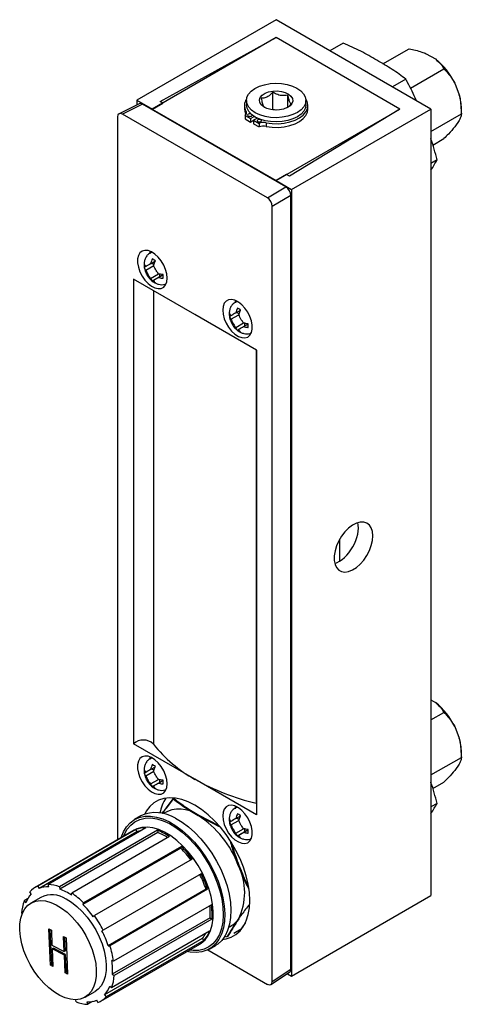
# Model space of a CAD drawing. Header units: millimetres. Extents: x 283 to 763, y 177 to 512.
# Tile 2 of 2: x 699 to 763, y 369 to 512. Entities that reach past the tile are written whole.
import ezdxf

# ---------------------------------------------------------------- set-up
doc = ezdxf.new("R2010")
doc.units = ezdxf.units.MM

msp = doc.modelspace()

# ---------------------------------------------------------------- linework, layer by layer
at = {"color": 7, "linetype": 'Continuous', "lineweight": 25}
for p, q in [((736.46, 512.09), (716.26, 500.43)), ((758.91, 499.13), (736.46, 512.09)), ((736.46, 509.5), (718.5, 499.13)), ((719.63, 500.25), (736.46, 509.5)), ((754.42, 499.13), (736.46, 509.5)), ((746.21, 508.7), (744.28, 507.58)), ((751.97, 505.68), (755.76, 507.87)), ((758.26, 507.15), (759.57, 506.4)), ((755.95, 502.15), (760.81, 504.95)), ((755.28, 503.46), (753.35, 502.35)), ((762.38, 502.9), (763.03, 501.22)), ((735.99, 499.08), (735.99, 501.57)), ((716.58, 499.91), (713.68, 498.46)), ((717.07, 499.85), (714.17, 498.4)), ((716.26, 500.43), (718.52, 499.13)), ((716.26, 500.43), (716.26, 499.74)), ((737.89, 487.83), (717.07, 499.85)), ((718.52, 499.13), (720.04, 500.01)), ((720.04, 500.01), (719.63, 500.25)), ((732.15, 500.38), (732.15, 499.76)), ((738.17, 499.44), (738.17, 501.16)), ((740.78, 499.76), (740.78, 500.38)), ((735.19, 486.27), (714.17, 498.4)), ((718.5, 499.13), (736.46, 488.76)), ((718.5, 499.13), (718.5, 499.02)), ((718.52, 499.13), (718.52, 499.01)), ((731.87, 499.65), (731.87, 499.13)), ((735.99, 499.08), (735.89, 499.02)), ((736.5, 498.98), (735.99, 499.08)), ((736.46, 488.76), (754.42, 499.13)), ((754.42, 499.13), (738.39, 489.41)), ((738.71, 487.47), (758.91, 499.13)), ((741.06, 499.13), (741.06, 499.65)), ((758.91, 499.13), (758.91, 385.06)), ((758.91, 495.89), (763.34, 498.44)), ((763.34, 498.44), (763.34, 499.17)), ((713.46, 497.98), (713.46, 393.15)), ((731.98, 498.22), (732.76, 497.77)), ((731.98, 498.22), (731.98, 497.7)), ((731.98, 497.7), (732.76, 497.25)), ((732.76, 497.77), (733.28, 498.07)), ((732.76, 497.77), (732.76, 497.25)), ((732.76, 497.25), (733.2, 497.51)), ((733.74, 497.82), (733.2, 497.51)), ((733.2, 497.51), (733.98, 497.06)), ((733.2, 497.51), (733.2, 496.99)), ((733.2, 496.99), (733.98, 496.55)), ((733.98, 497.06), (733.98, 496.55)), ((735.04, 497.13), (735.04, 496.61)), ((763.03, 497.47), (762.38, 496.55)), ((759.19, 493.91), (760.81, 494.85)), ((759.82, 491.77), (758.91, 491.25)), ((737.98, 489.65), (736.45, 488.77)), ((736.45, 488.77), (738.71, 487.47)), ((736.45, 488.77), (736.45, 488.66)), ((736.46, 488.76), (736.46, 488.65)), ((738.39, 489.41), (737.98, 489.65)), ((735.19, 486.27), (737.89, 487.83)), ((738.71, 487.47), (738.71, 373.4)), ((738.61, 486.58), (735.91, 485.02)), ((738.61, 374.4), (738.61, 486.58)), ((735.91, 372.61), (735.91, 485.02)), ((718.43, 478.39), (718.15, 478.23)), ((718.25, 476.7), (718.94, 477.1)), ((717.33, 476.18), (717.85, 476.47)), ((717.55, 475.78), (718.7, 476.44)), ((718.4, 476.79), (718.75, 476.58)), ((724.68, 469.33), (715.77, 474.48)), ((715.77, 474.48), (715.77, 407.07)), ((718.24, 474.58), (719.39, 475.24)), ((718.5, 474.18), (718.7, 474.3)), ((718.69, 474.32), (719.98, 475.07)), ((719.39, 474.72), (720.07, 475.11)), ((719.53, 475.21), (719.53, 474.81)), ((719.98, 475.07), (720.07, 475.12)), ((730.53, 471.38), (730.5, 471.01)), ((730.79, 471.26), (730.51, 471.1)), ((730.61, 469.57), (731.29, 469.96)), ((733.6, 464.18), (724.68, 469.33)), ((729.69, 469.04), (730.21, 469.34)), ((729.91, 468.65), (731.05, 469.31)), ((730.75, 469.65), (731.1, 469.45)), ((730.6, 467.45), (731.74, 468.11)), ((730.85, 467.04), (731.06, 467.16)), ((731.05, 467.19), (732.34, 467.93)), ((731.75, 467.59), (732.43, 467.98)), ((731.89, 468.08), (731.89, 467.67)), ((732.34, 467.93), (732.42, 467.98)), ((733.6, 464.18), (733.6, 396.78)), ((758.91, 413.44), (759.57, 413.07)), ((758.91, 410.53), (760.81, 411.62)), ((762.38, 409.57), (763.03, 407.89)), ((724.68, 401.93), (715.77, 407.07)), ((763.34, 405.11), (763.34, 405.84)), ((718.43, 405.06), (718.15, 404.89)), ((758.91, 402.56), (763.34, 405.11)), ((763.03, 404.14), (762.38, 403.22)), ((717.33, 402.84), (717.85, 403.14)), ((717.55, 402.44), (718.7, 403.1)), ((718.25, 403.36), (718.94, 403.76)), ((718.4, 403.45), (718.75, 403.25)), ((718.24, 401.25), (719.39, 401.91)), ((718.69, 400.99), (719.98, 401.73)), ((719.39, 401.39), (720.07, 401.78)), ((719.53, 401.87), (719.53, 401.47)), ((719.98, 401.73), (720.07, 401.78)), ((733.6, 396.78), (724.68, 401.93)), ((759.19, 400.58), (760.81, 401.52)), ((718.5, 400.84), (718.7, 400.96)), ((721.54, 399.08), (721.75, 399.21)), ((721.63, 399.14), (721.75, 399.21)), ((733.6, 398.44), (733.55, 398.45)), ((759.82, 398.44), (758.91, 397.92)), ((730.53, 398.04), (730.5, 397.67)), ((730.79, 397.92), (730.51, 397.76)), ((716.81, 396.61), (715.91, 396.09)), ((725.15, 396.68), (728.22, 395.09)), ((725.24, 396.73), (728.07, 395.27)), ((729.69, 395.71), (730.21, 396)), ((729.91, 395.31), (731.05, 395.97)), ((730.61, 396.23), (731.29, 396.63)), ((730.75, 396.32), (731.1, 396.11)), ((715.86, 394.53), (701.49, 386.24)), ((716.09, 394.63), (701.9, 386.44)), ((716.26, 394.29), (702.07, 386.1)), ((717.57, 394.87), (703.38, 386.68)), ((719.24, 394.53), (705.05, 386.34)), ((719.29, 394.19), (705.1, 386)), ((716.09, 394.63), (716.26, 394.29)), ((719.24, 394.53), (719.29, 394.19)), ((730.6, 394.11), (731.74, 394.77)), ((731.05, 393.85), (732.34, 394.6)), ((731.75, 394.25), (732.43, 394.64)), ((731.89, 394.74), (731.89, 394.34)), ((732.34, 394.6), (732.42, 394.65)), ((721, 393.61), (706.81, 385.42)), ((730.85, 393.71), (731.06, 393.82)), ((722.62, 391.95), (708.43, 383.76)), ((722.71, 392.19), (708.53, 384)), ((722.71, 392.19), (722.62, 391.95)), ((724.28, 390.36), (710.09, 382.16)), ((725.58, 388.24), (711.39, 380.05)), ((700.94, 385.31), (700.72, 385.62)), ((701.9, 386.44), (702.07, 386.1)), ((703.49, 386.34), (703.38, 386.68)), ((705.05, 386.34), (705.1, 386)), ((726.29, 385.99), (712.1, 377.8)), ((726.53, 385.98), (712.34, 377.79)), ((726.29, 385.99), (726.53, 385.98)), ((700.41, 384.57), (699.91, 384.28)), ((699.91, 384.28), (700.16, 384.03)), ((702.31, 384.81), (700.88, 383.98)), ((706.78, 385.12), (706.81, 385.42)), ((738.71, 373.4), (758.91, 385.06)), ((708.53, 384), (708.43, 383.76)), ((727.07, 383.74), (712.88, 375.55)), ((699.61, 382.46), (699.54, 382.51)), ((709.94, 382), (710.09, 382.16)), ((726.88, 381.84), (712.69, 373.65)), ((727.15, 381.66), (712.96, 373.47)), ((726.88, 381.84), (727.15, 381.66)), ((703.5, 380.25), (703.85, 380.07)), ((703.72, 374.95), (703.5, 380.25)), ((703.9, 375.05), (703.69, 380.15)), ((703.85, 380.07), (703.94, 377.89)), ((711.39, 380.05), (711.18, 379.97)), ((726.78, 379.89), (712.59, 371.7)), ((730.34, 379.63), (731.37, 380.23)), ((732.02, 381.15), (731.37, 380.23)), ((705.63, 379.14), (705.98, 378.96)), ((705.72, 376.96), (705.63, 379.14)), ((705.9, 377.07), (705.82, 379.04)), ((705.98, 378.96), (706.19, 373.66)), ((725.75, 378.86), (711.56, 370.67)), ((725.97, 378.55), (711.78, 370.36)), ((725.75, 378.86), (725.97, 378.55)), ((729.32, 379.04), (728.96, 379.2)), ((703.94, 377.89), (705.72, 376.96)), ((704.14, 377.45), (703.96, 377.35)), ((703.96, 377.35), (704.06, 374.77)), ((705.74, 376.42), (703.96, 377.35)), ((705.92, 376.52), (704.14, 377.45)), ((705.9, 377.07), (705.72, 376.96)), ((711.01, 369.74), (725.38, 378.04)), ((712.1, 377.8), (712.34, 377.79)), ((725.38, 378.04), (725.43, 378.06)), ((726.54, 377.19), (735.19, 372.19)), ((726.76, 377.31), (727.66, 377.83)), ((705.92, 376.52), (705.74, 376.42)), ((705.85, 373.84), (705.74, 376.42)), ((706.03, 373.94), (705.92, 376.52)), ((712.88, 375.55), (712.61, 375.65)), ((703.9, 375.05), (703.72, 374.95)), ((704.06, 374.77), (703.72, 374.95)), ((704.06, 374.97), (703.9, 375.05)), ((735.91, 372.61), (738.61, 374.4)), ((706.03, 373.94), (705.85, 373.84)), ((706.19, 373.66), (705.85, 373.84)), ((706.18, 373.86), (706.03, 373.94)), ((712.69, 373.65), (712.96, 373.47)), ((735.71, 372.16), (738.42, 373.94)), ((738.11, 373.74), (738.71, 373.4)), ((712.59, 371.7), (712.34, 371.95)), ((707.45, 369.64), (707.4, 369.97)), ((708.75, 370.34), (710.19, 371.17)), ((710.6, 369.54), (710.43, 369.88)), ((711.56, 370.67), (711.78, 370.36)), ((709.01, 369.64), (709.12, 369.3)), ((709.83, 369.71), (709.12, 369.3))]:
    msp.add_line(p, q, dxfattribs=at)
at = {"color": 8, "linetype": 'Continuous', "lineweight": 25}
for p, q in [((732.09, 498.83), (732.09, 498.36)), ((718.66, 472.81), (718.66, 407.04)), ((733.55, 464.21), (733.55, 398.45)), ((745.67, 436.7), (745.67, 433.55))]:
    msp.add_line(p, q, dxfattribs=at)
at = {"color": 7, "linetype": 'Continuous', "lineweight": 25, "flags": 128}
for points in [[(732.24, 499.87), (732.15, 500.35), (732.22, 500.84), (732.46, 501.31), (732.85, 501.74), (733.38, 502.12), (734.03, 502.44), (734.77, 502.67), (735.58, 502.82), (736.42, 502.87), (737.26, 502.83), (738.08, 502.69), (738.83, 502.46), (739.49, 502.16), (740.03, 501.78), (740.44, 501.36), (740.69, 500.89), (740.78, 500.4), (740.71, 499.92), (740.47, 499.45), (740.08, 499.01), (739.55, 498.63), (738.9, 498.32), (738.16, 498.08), (737.35, 497.94), (736.51, 497.88), (735.67, 497.93), (734.85, 498.06), (734.1, 498.29), (733.44, 498.6), (732.9, 498.97), (732.49, 499.4), (732.24, 499.87)], [(734.1, 500.09), (734.05, 500.45), (734.17, 500.81), (734.44, 501.14), (734.85, 501.42), (735.37, 501.62), (735.97, 501.74), (736.6, 501.77), (737.22, 501.7), (737.78, 501.54), (738.26, 501.31), (738.62, 501.01), (738.83, 500.66), (738.87, 500.3), (738.76, 499.94), (738.48, 499.62), (738.07, 499.34), (737.55, 499.13), (736.96, 499.01), (736.33, 498.99), (735.71, 499.05), (735.14, 499.21), (734.67, 499.45), (734.31, 499.75), (734.1, 500.09)], [(735.04, 497.13), (735.9, 497.02), (736.77, 497), (737.64, 497.09), (738.46, 497.26), (739.21, 497.52), (739.86, 497.86), (740.38, 498.26), (740.77, 498.72), (741, 499.21), (741.06, 499.71), (740.96, 500.21), (740.77, 500.59)], [(731.87, 499.13), (731.9, 498.81), (732.09, 498.31)], [(732.24, 499.24), (732.15, 499.73), (732.15, 499.76)], [(740.78, 499.76), (740.71, 499.29), (740.47, 498.83), (740.08, 498.39), (739.55, 498.01), (738.9, 497.7), (738.16, 497.46), (737.35, 497.32), (736.51, 497.26), (735.67, 497.31), (734.85, 497.44), (734.1, 497.67), (733.44, 497.97), (732.9, 498.35), (732.49, 498.78), (732.24, 499.24)], [(732.86, 498.38), (732.77, 498.42), (732.65, 498.43), (732.53, 498.42), (732.42, 498.38), (732.35, 498.32), (732.33, 498.25), (732.35, 498.18), (732.42, 498.12)], [(735.04, 496.61), (735.9, 496.5), (736.77, 496.48), (737.64, 496.57), (738.46, 496.74), (739.21, 497), (739.86, 497.34), (740.38, 497.75), (740.77, 498.2), (741, 498.69), (741.06, 499.13)], [(732.42, 498.12), (732.53, 498.08), (732.65, 498.06), (732.77, 498.08), (732.87, 498.12), (732.94, 498.18), (732.97, 498.25), (732.95, 498.31)], [(734.25, 497.58), (734.15, 497.62), (734.03, 497.63), (733.91, 497.62), (733.81, 497.58), (733.74, 497.52), (733.71, 497.45), (733.74, 497.38), (733.81, 497.32), (733.91, 497.28), (734.03, 497.27), (734.15, 497.28), (734.25, 497.32), (734.32, 497.38), (734.35, 497.45), (734.32, 497.52), (734.25, 497.58)], [(720.66, 474.62), (720.6, 475.23), (720.43, 475.87), (720.15, 476.51), (719.79, 477.12), (719.36, 477.66), (718.88, 478.1), (718.38, 478.42), (717.89, 478.6), (717.43, 478.64), (717.02, 478.53), (716.7, 478.27), (716.48, 477.88), (716.36, 477.39), (716.36, 476.81), (716.48, 476.18), (716.7, 475.54), (717.02, 474.91), (717.43, 474.33), (717.89, 473.84), (718.38, 473.45), (718.88, 473.2), (719.36, 473.09), (719.79, 473.12), (720.15, 473.31), (720.43, 473.63), (720.6, 474.08), (720.66, 474.62)], [(718.17, 478.51), (718.16, 478.42), (718.14, 478.15)], [(728.71, 469.97), (728.76, 469.37), (728.93, 468.72), (729.21, 468.08), (729.57, 467.48), (730.01, 466.94), (730.49, 466.49), (730.99, 466.17), (731.48, 465.99), (731.94, 465.95), (732.34, 466.07), (732.66, 466.32), (732.89, 466.71), (733, 467.21), (733, 467.78), (732.89, 468.41), (732.66, 469.06), (732.34, 469.69), (731.94, 470.26), (731.48, 470.76), (730.99, 471.14), (730.49, 471.4), (730.01, 471.51), (729.57, 471.47), (729.21, 471.28), (728.93, 470.96), (728.76, 470.51), (728.71, 469.97)], [(750.5, 437.24), (750.44, 437.86), (750.27, 438.38), (749.99, 438.8), (749.62, 439.08), (749.17, 439.22), (748.66, 439.22), (748.11, 439.07), (747.55, 438.77), (746.99, 438.35), (746.45, 437.81), (745.97, 437.19), (745.56, 436.5), (745.24, 435.77), (745.01, 435.04), (744.9, 434.33), (744.9, 433.68), (745.01, 433.1), (745.24, 432.63), (745.56, 432.28), (745.97, 432.06), (746.45, 431.99), (746.99, 432.07), (747.55, 432.3), (748.11, 432.66), (748.66, 433.14), (749.17, 433.72), (749.62, 434.38), (749.99, 435.1), (750.27, 435.83), (750.44, 436.55), (750.5, 437.24)], [(720.66, 401.28), (720.6, 401.89), (720.43, 402.53), (720.15, 403.17), (719.79, 403.78), (719.36, 404.32), (718.88, 404.76), (718.38, 405.08), (717.89, 405.27), (717.43, 405.3), (717.02, 405.19), (716.7, 404.93), (716.48, 404.55), (716.36, 404.05), (716.36, 403.47), (716.48, 402.84), (716.7, 402.2), (717.02, 401.57), (717.43, 400.99), (717.89, 400.5), (718.38, 400.11), (718.88, 399.86), (719.36, 399.75), (719.79, 399.79), (720.15, 399.97), (720.43, 400.3), (720.6, 400.74), (720.66, 401.28)], [(718.17, 405.18), (718.16, 405.09), (718.14, 404.82)], [(732.65, 384.36), (732.59, 385.51), (732.42, 386.7), (732.13, 387.92), (731.73, 389.17), (731.24, 390.4), (730.64, 391.62), (729.96, 392.8), (729.21, 393.92), (728.38, 394.97), (727.51, 395.93), (726.59, 396.79), (725.64, 397.54), (724.68, 398.16), (723.72, 398.65), (722.78, 398.99), (721.86, 399.19), (720.98, 399.24), (720.16, 399.14), (719.4, 398.9), (718.72, 398.5), (718.13, 397.97), (717.63, 397.31), (717.39, 396.88)], [(728.71, 396.64), (728.76, 396.03), (728.93, 395.39), (729.21, 394.75), (729.57, 394.14), (730.01, 393.6), (730.49, 393.16), (730.99, 392.84), (731.48, 392.65), (731.94, 392.62), (732.34, 392.73), (732.66, 392.99), (732.89, 393.37), (733, 393.87), (733, 394.45), (732.89, 395.07), (732.66, 395.72), (732.34, 396.35), (731.94, 396.93), (731.48, 397.42), (730.99, 397.8), (730.49, 398.06), (730.01, 398.17), (729.57, 398.13), (729.21, 397.95), (728.93, 397.62), (728.76, 397.18), (728.71, 396.64)], [(713.98, 393.45), (713.99, 393.48), (714.32, 394.32), (714.75, 395.03), (715.28, 395.63), (715.9, 396.09), (716.61, 396.4), (717.39, 396.57), (718.23, 396.59), (719.11, 396.46), (720.03, 396.18), (720.97, 395.76)], [(720.97, 395.76), (721.91, 395.2), (722.85, 394.51), (723.76, 393.7), (724.64, 392.79), (725.46, 391.78), (726.23, 390.7), (726.91, 389.56), (727.52, 388.37), (728.03, 387.16), (728.44, 385.94), (728.74, 384.73), (728.93, 383.56), (729, 382.43), (728.96, 381.36), (728.81, 380.38), (728.53, 379.49), (728.16, 378.71), (727.67, 378.05), (727.09, 377.52), (726.43, 377.14), (725.68, 376.89), (724.87, 376.8), (724.01, 376.86), (723.51, 376.95)], [(721.87, 396.28), (722.81, 395.72), (723.75, 395.03), (724.66, 394.22), (725.53, 393.31), (726.36, 392.3), (727.12, 391.22), (727.81, 390.08), (728.42, 388.89), (728.93, 387.68), (729.34, 386.46), (729.64, 385.25), (729.83, 384.07), (729.9, 382.94), (729.86, 381.88), (729.7, 380.9), (729.43, 380.01), (729.05, 379.23), (728.57, 378.57), (727.99, 378.04), (727.66, 377.83)], [(704.55, 383.74), (705.34, 383.26), (706.12, 382.65), (706.88, 381.94), (707.59, 381.12), (708.25, 380.23), (708.84, 379.27), (709.35, 378.28), (709.76, 377.25), (710.07, 376.23), (710.28, 375.22), (710.37, 374.26), (710.36, 373.35), (710.22, 372.52), (709.98, 371.79), (709.64, 371.16), (709.19, 370.66), (708.66, 370.29), (708.04, 370.06), (707.37, 369.97), (706.64, 370.03), (705.87, 370.24), (705.08, 370.58), (704.29, 371.06), (703.5, 371.67), (702.75, 372.38), (702.03, 373.2), (701.37, 374.09), (700.79, 375.05), (700.28, 376.05), (699.87, 377.07), (699.55, 378.09), (699.35, 379.1), (699.25, 380.06), (699.27, 380.97), (699.4, 381.8), (699.64, 382.53), (699.99, 383.16), (700.44, 383.66), (700.97, 384.03), (701.58, 384.26), (702.26, 384.35), (702.99, 384.29), (703.76, 384.08), (704.55, 383.74)], [(705.98, 384.57), (706.78, 384.09), (707.56, 383.48), (708.32, 382.77), (709.03, 381.95), (709.69, 381.06), (710.28, 380.1), (710.78, 379.1), (711.2, 378.08), (711.51, 377.06), (711.72, 376.05), (711.81, 375.09), (711.79, 374.18), (711.66, 373.35), (711.42, 372.62), (711.07, 371.99), (710.63, 371.49), (710.19, 371.17)], [(728.68, 378.7), (729.21, 378.78), (729.96, 379.03), (730.64, 379.42), (731.24, 379.95), (731.73, 380.62), (732.13, 381.4), (732.42, 382.3), (732.59, 383.29), (732.65, 384.36)], [(731.28, 380.17), (731.38, 380.18), (731.43, 380.18)]]:
    msp.add_lwpolyline(points, dxfattribs=at)
at = {"color": 8, "linetype": 'Continuous', "lineweight": 25, "flags": 128}
for points in [[(718.52, 478.34), (718.15, 478.23), (718.15, 478.23)], [(730.87, 471.21), (730.51, 471.1), (730.5, 471.1)], [(718.52, 405.01), (718.15, 404.9), (718.15, 404.89)], [(730.87, 397.87), (730.51, 397.76), (730.5, 397.76)], [(714.32, 393.65), (714.45, 393.96), (714.86, 394.7), (715.37, 395.3), (715.98, 395.78), (716.67, 396.11), (717.44, 396.29), (718.26, 396.32), (719.14, 396.19), (720.05, 395.92), (720.98, 395.5), (721.91, 394.95), (722.84, 394.26), (723.74, 393.46), (724.61, 392.54), (725.42, 391.54), (726.17, 390.46), (726.85, 389.32), (727.43, 388.14), (727.92, 386.93), (728.31, 385.73), (728.58, 384.53), (728.74, 383.38), (728.79, 382.27), (728.72, 381.23), (728.53, 380.28), (728.23, 379.44), (727.81, 378.7), (727.3, 378.09), (726.69, 377.62), (726, 377.29), (725.24, 377.11), (724.41, 377.08), (723.84, 377.15)], [(725.43, 378.06), (725.6, 378.18), (726.15, 378.66), (726.61, 379.27), (726.96, 380), (727.2, 380.84), (727.33, 381.77), (727.35, 382.78), (727.25, 383.84), (727.03, 384.95), (726.71, 386.09), (726.28, 387.22), (725.76, 388.34), (725.15, 389.43), (724.46, 390.46), (723.7, 391.42), (722.89, 392.29), (722.05, 393.06), (721.18, 393.71), (720.29, 394.24), (719.42, 394.63), (718.56, 394.88), (717.74, 394.98), (716.97, 394.93), (716.27, 394.73), (715.86, 394.53)]]:
    msp.add_lwpolyline(points, dxfattribs=at)
at = {"color": 7, "linetype": 'Continuous', "lineweight": 25}
for centre, radius, start, end in [((753.5, 498.64), 9.85, 25.6174, 51.9718), ((755.79, 499.08), 7.55, 0.6488, 16.4588), ((733.51, 499.65), 1.64, 145.3559, 210.1551), ((731.66, 498.59), 0.495, 310.8113, 29.0031), ((734.63, 494.98), 2.19, 79.2973, 107.4923), ((734.63, 494.46), 2.19, 79.2973, 107.4923), ((753.5, 405.31), 9.85, 25.6174, 51.9718), ((717.2, 405.48), 2.14, 46.8785, 131.9707), ((734.25, 419.29), 19.83, 218.1491, 241.1394), ((755.79, 405.75), 7.55, 0.6488, 16.4588), ((741.6, 432.01), 34.51, 240.6557, 256.5147), ((725.43, 395.96), 5.93, 146.9163, 169.3462), ((719.03, 391.83), 5.27, 57.5065, 114.9212), ((722.42, 393.17), 4.44, 52.089, 121.5662), ((717.26, 384.37), 14.62, 20.2271, 57.362), ((717.41, 391.24), 3.64, 87.517, 111.2884), ((717.46, 391.28), 3.24, 100.7502, 111.7325), ((716.29, 386.74), 8.33, 55.6147, 69.2798), ((716.52, 386.85), 7.85, 57.4393, 69.3408), ((712.5, 381.79), 14.34, 35.8505, 45.0975), ((712.17, 381.61), 14.94, 35.8505, 45.0975), ((723.2, 385.53), 8.7, 333.4364, 26.5636), ((711.98, 381.23), 15.08, 18.3864, 27.3277), ((711.62, 381.03), 15.71, 18.3864, 27.3277), ((703.1, 383.44), 3.23, 111.8918, 137.6441), ((703.34, 382.85), 3.49, 87.517, 111.2884), ((703.14, 381.31), 5.37, 69.1192, 87.4298), ((702.27, 378.53), 7.99, 55.6147, 69.2798), ((705.86, 382.1), 6.34, 159.8954, 176.2935), ((703.88, 382.67), 3.96, 138.0791, 159.9493), ((703.93, 381.43), 3.75, 56.8125, 115.6153), ((700.13, 375.6), 11.88, 44.9889, 55.7667), ((698.31, 373.6), 14.34, 35.8505, 45.0975), ((717.8, 382.47), 9.1, 356.0822, 7.1848), ((717.56, 382.31), 9.61, 356.1228, 8.5361), ((696.81, 372.54), 16.4, 27.2477, 35.9342), ((728.26, 383.51), 3.3, 293.9359, 325.6092), ((697.79, 373.04), 15.08, 18.3864, 27.3277), ((722.91, 381.31), 4.12, 318.0791, 339.9493), ((723.04, 381.34), 3.68, 317.6342, 331.9303), ((699.89, 373.63), 13.12, 8.4011, 18.4833), ((703.49, 374.28), 9.23, 356.1228, 8.5361), ((706.64, 373.88), 6.34, 339.8954, 356.2935), ((708.62, 373.31), 3.96, 318.0791, 339.9493), ((709.16, 373.13), 3.49, 267.517, 291.2884), ((709.4, 372.54), 3.23, 291.8918, 317.6441), ((709.36, 374.67), 5.37, 249.1192, 267.4298)]:
    msp.add_arc(centre, radius, start, end, dxfattribs=at)
for centre, major_axis, ratio, start_param, end_param in [((717.08, 499.01), (-0.509, 0.881), 0.576679, 5.498477, 6.248318), ((714.18, 497.57), (-0.509, 0.881), 0.576679, 5.498477, 7.068056), ((737.89, 487), (-0.508, 0.88), 0.578085, 3.927681, 5.49726), ((735.19, 485.44), (-0.508, 0.88), 0.578085, 3.927681, 5.49726), ((745.67, 436.79), (1.91, 3.48), 0.563018, 3.659983, 5.716499), ((737.89, 374.81), (-0.509, 0.881), 0.576679, 3.17646, 3.926463), ((735.19, 373.03), (-0.509, 0.881), 0.576679, 2.356885, 3.926463)]:
    msp.add_ellipse(centre, major_axis=major_axis, ratio=ratio, start_param=start_param, end_param=end_param, dxfattribs=at)
for points, knots in [([(755.28, 503.46), (754.64, 503.95), (753.35, 504.92), (751.06, 506.22), (748.79, 507.55), (747.07, 508.32), (746.21, 508.7)], [0, 0, 0, 0, 0.246774, 0.494186, 0.74743, 1, 1, 1, 1]), ([(755.76, 507.87), (756.39, 507.74), (757.27, 507.55), (758.04, 507.24), (758.26, 507.15)], [0, 0, 0, 0, 0.71332, 1, 1, 1, 1]), ([(759.57, 506.4), (759.88, 506.11), (760.39, 505.66), (760.7, 505.15), (760.81, 504.95)], [0, 0, 0, 0, 0.624141, 1, 1, 1, 1]), ([(760.81, 504.95), (760.89, 504.88), (761.21, 504.55), (761.78, 503.9), (762.18, 503.24), (762.38, 502.9)], [0, 0, 0, 0, 0.124832, 0.558274, 1, 1, 1, 1]), ([(756.79, 500.36), (756.78, 500.38), (756.42, 501.28), (755.92, 502.33), (755.37, 503.3), (755.28, 503.46)], [0, 0, 0, 0, 0.0180013, 0.8363079, 1, 1, 1, 1]), ([(735.99, 501.57), (735.75, 501.34), (735.33, 500.93), (734.72, 500.7), (734.42, 500.69), (734.29, 500.69)], [0, 0, 0, 0, 0.439122, 0.751371, 1, 1, 1, 1]), ([(738.17, 501.16), (737.86, 501.11), (737.33, 501.02), (736.55, 501.25), (736.16, 501.47), (735.99, 501.57)], [0, 0, 0, 0, 0.439122, 0.751371, 1, 1, 1, 1]), ([(763.03, 501.22), (763.09, 500.97), (763.29, 500.06), (763.32, 499.12), (763.34, 498.44)], [0, 0, 0, 0, 0.284563, 1, 1, 1, 1]), ([(734.29, 500.69), (734.31, 500.56), (734.39, 500.21), (734.54, 499.71), (734.67, 499.47), (734.74, 499.41), (734.76, 499.4)], [0, 0, 0, 0, 0.185175, 0.520975, 0.873896, 1, 1, 1, 1]), ([(738.09, 499.38), (738.14, 499.41), (738.33, 499.53), (738.51, 499.72), (738.64, 499.87)], [0, 0, 0, 0, 0.244855, 1, 1, 1, 1]), ([(738.64, 499.87), (738.62, 499.88), (738.55, 499.94), (738.42, 500.18), (738.28, 500.68), (738.2, 501.03), (738.17, 501.16)], [0, 0, 0, 0, 0.126104, 0.479025, 0.814825, 1, 1, 1, 1]), ([(763.34, 498.44), (763.32, 498.25), (763.29, 497.98), (763.09, 497.59), (763.03, 497.47)], [0, 0, 0, 0, 0.71332, 1, 1, 1, 1]), ([(762.38, 496.55), (762.09, 496.21), (761.62, 495.66), (761.03, 495.07), (760.81, 494.85)], [0, 0, 0, 0, 0.624141, 1, 1, 1, 1]), ([(759.82, 491.77), (759.55, 492.8), (759.29, 493.84), (758.92, 494.84), (758.91, 494.85)], [0, 0, 0, 0, 0.98542, 1, 1, 1, 1]), ([(758.91, 490.28), (758.92, 490.28), (759.29, 490.82), (759.55, 491.3), (759.82, 491.77)], [0, 0, 0, 0, 0.005951, 1, 1, 1, 1]), ([(718.15, 478.23), (718.05, 478.16), (717.81, 478), (717.54, 477.63), (717.35, 477.17), (717.28, 476.68), (717.31, 476.35), (717.33, 476.19)], [0, 0, 0, 0, 0.16043, 0.379763, 0.588465, 0.803942, 1, 1, 1, 1]), ([(718.51, 477.41), (718.46, 477.3), (718.35, 477.06), (718.28, 476.83), (718.25, 476.7)], [0, 0, 0, 0, 0.461322, 1, 1, 1, 1]), ([(718.96, 477.14), (718.87, 477.19), (718.7, 477.27), (718.57, 477.36), (718.51, 477.41)], [0, 0, 0, 0, 0.561903, 1, 1, 1, 1]), ([(718.7, 476.44), (718.75, 476.62), (718.82, 476.85), (718.93, 477.09), (718.96, 477.14)], [0, 0, 0, 0, 0.744644, 1, 1, 1, 1]), ([(717.33, 476.69), (717.33, 476.59), (717.31, 476.41), (717.33, 476.24), (717.33, 476.18)], [0, 0, 0, 0, 0.585411, 1, 1, 1, 1]), ([(717.55, 476.3), (717.47, 476.41), (717.38, 476.53), (717.34, 476.67), (717.33, 476.69)], [0, 0, 0, 0, 0.814414, 1, 1, 1, 1]), ([(717.33, 476.19), (717.33, 476.18), (717.34, 476.06), (717.41, 475.8), (717.53, 475.44), (717.66, 475.2), (717.72, 475.08)], [0, 0, 0, 0, 0.020392, 0.321689, 0.661341, 1, 1, 1, 1]), ([(717.33, 476.18), (717.36, 476.11), (717.4, 475.97), (717.5, 475.84), (717.55, 475.78)], [0, 0, 0, 0, 0.5159075, 1, 1, 1, 1]), ([(718.25, 476.7), (718.13, 476.64), (717.85, 476.48), (717.66, 476.37), (717.55, 476.3)], [0, 0, 0, 0, 0.410049, 1, 1, 1, 1]), ([(717.55, 475.78), (717.63, 475.6), (717.81, 475.18), (718.08, 474.8), (718.24, 474.58)], [0, 0, 0, 0, 0.416458, 1, 1, 1, 1]), ([(719.38, 475.24), (719.27, 475.4), (718.99, 475.77), (718.81, 476.19), (718.7, 476.44)], [0, 0, 0, 0, 0.417976, 1, 1, 1, 1]), ([(717.72, 475.08), (717.84, 474.9), (718, 474.65), (718.28, 474.35), (718.44, 474.23), (718.52, 474.16)], [0, 0, 0, 0, 0.517986, 0.734367, 1, 1, 1, 1]), ([(718.24, 474.58), (718.29, 474.47), (718.36, 474.31), (718.47, 474.2), (718.5, 474.18)], [0, 0, 0, 0, 0.744644, 1, 1, 1, 1]), ([(718.5, 474.18), (718.57, 474.12), (718.71, 474.03), (718.87, 473.95), (718.95, 473.92)], [0, 0, 0, 0, 0.561903, 1, 1, 1, 1]), ([(718.52, 474.16), (718.55, 474.14), (718.69, 474.02), (718.99, 473.86), (719.42, 473.7), (719.87, 473.65), (720.23, 473.68), (720.41, 473.77), (720.46, 473.79)], [0, 0, 0, 0, 0.05122, 0.258847, 0.477502, 0.699875, 0.924091, 1, 1, 1, 1]), ([(718.69, 474.32), (718.77, 474.37), (718.95, 474.47), (719.23, 474.63), (719.39, 474.72)], [0, 0, 0, 0, 0.4100491, 1, 1, 1, 1]), ([(718.95, 473.92), (718.9, 473.97), (718.79, 474.08), (718.73, 474.24), (718.69, 474.32)], [0, 0, 0, 0, 0.461322, 1, 1, 1, 1]), ([(720.07, 475.12), (719.95, 475.13), (719.71, 475.16), (719.49, 475.22), (719.38, 475.24)], [0, 0, 0, 0, 0.514119, 1, 1, 1, 1]), ([(719.39, 474.72), (719.57, 474.68), (719.79, 474.62), (720.02, 474.6), (720.07, 474.6)], [0, 0, 0, 0, 0.8144141, 1, 1, 1, 1]), ([(720.07, 474.6), (720.06, 474.69), (720.05, 474.86), (720.06, 475.04), (720.07, 475.12)], [0, 0, 0, 0, 0.585411, 1, 1, 1, 1]), ([(730.51, 471.1), (730.41, 471.03), (730.17, 470.87), (729.89, 470.5), (729.71, 470.04), (729.64, 469.55), (729.67, 469.21), (729.69, 469.06)], [0, 0, 0, 0, 0.16043, 0.379763, 0.588465, 0.803942, 1, 1, 1, 1]), ([(730.86, 470.27), (730.82, 470.16), (730.71, 469.93), (730.64, 469.69), (730.61, 469.57)], [0, 0, 0, 0, 0.461322, 1, 1, 1, 1]), ([(731.31, 470.01), (731.22, 470.06), (731.06, 470.13), (730.92, 470.23), (730.86, 470.27)], [0, 0, 0, 0, 0.561903, 1, 1, 1, 1]), ([(731.05, 469.31), (731.11, 469.48), (731.17, 469.72), (731.29, 469.95), (731.31, 470.01)], [0, 0, 0, 0, 0.744644, 1, 1, 1, 1]), ([(729.69, 469.56), (729.68, 469.45), (729.67, 469.27), (729.68, 469.11), (729.69, 469.04)], [0, 0, 0, 0, 0.585411, 1, 1, 1, 1]), ([(729.9, 469.17), (729.83, 469.27), (729.74, 469.4), (729.7, 469.53), (729.69, 469.56)], [0, 0, 0, 0, 0.814414, 1, 1, 1, 1]), ([(729.69, 469.06), (729.69, 469.05), (729.69, 468.92), (729.77, 468.67), (729.89, 468.3), (730.01, 468.06), (730.08, 467.95)], [0, 0, 0, 0, 0.020392, 0.321689, 0.661341, 1, 1, 1, 1]), ([(729.69, 469.04), (729.71, 468.97), (729.76, 468.84), (729.86, 468.71), (729.91, 468.65)], [0, 0, 0, 0, 0.515907, 1, 1, 1, 1]), ([(730.61, 469.57), (730.49, 469.5), (730.21, 469.34), (730.02, 469.23), (729.9, 469.17)], [0, 0, 0, 0, 0.410049, 1, 1, 1, 1]), ([(729.91, 468.65), (729.99, 468.47), (730.17, 468.05), (730.44, 467.67), (730.6, 467.45)], [0, 0, 0, 0, 0.416458, 1, 1, 1, 1]), ([(731.74, 468.11), (731.62, 468.27), (731.35, 468.64), (731.16, 469.06), (731.05, 469.31)], [0, 0, 0, 0, 0.417976, 1, 1, 1, 1]), ([(730.08, 467.95), (730.19, 467.77), (730.36, 467.51), (730.64, 467.22), (730.79, 467.1), (730.88, 467.03)], [0, 0, 0, 0, 0.517986, 0.734367, 1, 1, 1, 1]), ([(730.6, 467.45), (730.65, 467.33), (730.72, 467.18), (730.83, 467.07), (730.85, 467.04)], [0, 0, 0, 0, 0.744644, 1, 1, 1, 1]), ([(730.85, 467.04), (730.93, 466.99), (731.07, 466.89), (731.23, 466.82), (731.3, 466.78)], [0, 0, 0, 0, 0.561903, 1, 1, 1, 1]), ([(730.88, 467.03), (730.91, 467.01), (731.05, 466.89), (731.35, 466.72), (731.77, 466.57), (732.23, 466.52), (732.6, 466.55), (732.79, 466.64), (732.85, 466.67)], [0, 0, 0, 0, 0.050276, 0.254074, 0.468697, 0.686969, 0.907051, 1, 1, 1, 1]), ([(731.05, 467.19), (731.12, 467.23), (731.31, 467.34), (731.59, 467.5), (731.75, 467.59)], [0, 0, 0, 0, 0.410049, 1, 1, 1, 1]), ([(731.3, 466.78), (731.25, 466.83), (731.15, 466.94), (731.08, 467.1), (731.05, 467.19)], [0, 0, 0, 0, 0.461322, 1, 1, 1, 1]), ([(732.43, 467.98), (732.3, 468), (732.07, 468.02), (731.85, 468.08), (731.74, 468.11)], [0, 0, 0, 0, 0.514119, 1, 1, 1, 1]), ([(731.75, 467.59), (731.93, 467.54), (732.15, 467.49), (732.38, 467.47), (732.42, 467.46)], [0, 0, 0, 0, 0.814414, 1, 1, 1, 1]), ([(732.42, 467.46), (732.42, 467.56), (732.4, 467.73), (732.42, 467.91), (732.43, 467.98)], [0, 0, 0, 0, 0.585411, 1, 1, 1, 1]), ([(759.57, 413.07), (759.88, 412.78), (760.39, 412.33), (760.7, 411.82), (760.81, 411.62)], [0, 0, 0, 0, 0.624141, 1, 1, 1, 1]), ([(760.81, 411.62), (760.89, 411.55), (761.21, 411.22), (761.78, 410.57), (762.18, 409.91), (762.38, 409.57)], [0, 0, 0, 0, 0.1248318, 0.5582737, 1, 1, 1, 1]), ([(763.03, 407.89), (763.09, 407.63), (763.29, 406.73), (763.32, 405.79), (763.34, 405.11)], [0, 0, 0, 0, 0.284563, 1, 1, 1, 1]), ([(718.15, 404.89), (718.05, 404.83), (717.81, 404.66), (717.54, 404.3), (717.35, 403.83), (717.28, 403.34), (717.31, 403.01), (717.33, 402.85)], [0, 0, 0, 0, 0.16043, 0.379763, 0.588465, 0.803942, 1, 1, 1, 1]), ([(763.34, 405.11), (763.32, 404.92), (763.29, 404.65), (763.09, 404.26), (763.03, 404.14)], [0, 0, 0, 0, 0.71332, 1, 1, 1, 1]), ([(717.33, 403.36), (717.33, 403.25), (717.31, 403.07), (717.33, 402.91), (717.33, 402.84)], [0, 0, 0, 0, 0.585411, 1, 1, 1, 1]), ([(717.55, 402.97), (717.47, 403.07), (717.38, 403.2), (717.34, 403.33), (717.33, 403.36)], [0, 0, 0, 0, 0.814414, 1, 1, 1, 1]), ([(717.33, 402.85), (717.33, 402.84), (717.34, 402.72), (717.41, 402.47), (717.53, 402.1), (717.66, 401.86), (717.72, 401.74)], [0, 0, 0, 0, 0.0203921, 0.3216887, 0.6613413, 1, 1, 1, 1]), ([(717.33, 402.84), (717.36, 402.77), (717.4, 402.63), (717.5, 402.5), (717.55, 402.44)], [0, 0, 0, 0, 0.515907, 1, 1, 1, 1]), ([(718.25, 403.36), (718.13, 403.3), (717.85, 403.14), (717.66, 403.03), (717.55, 402.97)], [0, 0, 0, 0, 0.410049, 1, 1, 1, 1]), ([(718.51, 404.07), (718.46, 403.96), (718.35, 403.73), (718.28, 403.49), (718.25, 403.36)], [0, 0, 0, 0, 0.461322, 1, 1, 1, 1]), ([(718.96, 403.81), (718.87, 403.85), (718.7, 403.93), (718.57, 404.03), (718.51, 404.07)], [0, 0, 0, 0, 0.561903, 1, 1, 1, 1]), ([(718.7, 403.1), (718.75, 403.28), (718.82, 403.52), (718.93, 403.75), (718.96, 403.81)], [0, 0, 0, 0, 0.744644, 1, 1, 1, 1]), ([(719.38, 401.91), (719.27, 402.06), (718.99, 402.43), (718.81, 402.86), (718.7, 403.1)], [0, 0, 0, 0, 0.417976, 1, 1, 1, 1]), ([(762.38, 403.22), (762.09, 402.88), (761.62, 402.33), (761.03, 401.74), (760.81, 401.52)], [0, 0, 0, 0, 0.624141, 1, 1, 1, 1]), ([(717.55, 402.44), (717.63, 402.27), (717.81, 401.84), (718.08, 401.47), (718.24, 401.25)], [0, 0, 0, 0, 0.416458, 1, 1, 1, 1]), ([(717.72, 401.74), (717.84, 401.56), (718, 401.31), (718.28, 401.01), (718.44, 400.89), (718.52, 400.83)], [0, 0, 0, 0, 0.517986, 0.734367, 1, 1, 1, 1]), ([(718.69, 400.99), (718.77, 401.03), (718.95, 401.13), (719.23, 401.29), (719.39, 401.39)], [0, 0, 0, 0, 0.410049, 1, 1, 1, 1]), ([(720.07, 401.78), (719.95, 401.79), (719.71, 401.82), (719.49, 401.88), (719.38, 401.91)], [0, 0, 0, 0, 0.514119, 1, 1, 1, 1]), ([(719.39, 401.39), (719.57, 401.34), (719.79, 401.29), (720.02, 401.26), (720.07, 401.26)], [0, 0, 0, 0, 0.814414, 1, 1, 1, 1]), ([(720.07, 401.26), (720.06, 401.36), (720.05, 401.52), (720.06, 401.7), (720.07, 401.78)], [0, 0, 0, 0, 0.585411, 1, 1, 1, 1]), ([(759.82, 398.44), (759.55, 399.47), (759.29, 400.51), (758.92, 401.5), (758.91, 401.52)], [0, 0, 0, 0, 0.9854205, 1, 1, 1, 1]), ([(718.24, 401.25), (718.29, 401.13), (718.36, 400.97), (718.47, 400.87), (718.5, 400.84)], [0, 0, 0, 0, 0.744644, 1, 1, 1, 1]), ([(718.5, 400.84), (718.57, 400.79), (718.71, 400.69), (718.87, 400.61), (718.95, 400.58)], [0, 0, 0, 0, 0.561903, 1, 1, 1, 1]), ([(718.52, 400.83), (718.55, 400.8), (718.69, 400.68), (718.99, 400.52), (719.42, 400.36), (719.87, 400.31), (720.23, 400.35), (720.41, 400.43), (720.46, 400.45)], [0, 0, 0, 0, 0.05122, 0.258847, 0.477502, 0.699875, 0.924091, 1, 1, 1, 1]), ([(718.95, 400.58), (718.9, 400.63), (718.79, 400.74), (718.73, 400.9), (718.69, 400.99)], [0, 0, 0, 0, 0.461322, 1, 1, 1, 1]), ([(719.9, 396.95), (720.05, 397.16), (720.55, 397.84), (721.13, 398.58), (721.54, 399.08)], [0, 0, 0, 0, 0.30543, 1, 1, 1, 1]), ([(719.95, 396.95), (720.11, 397.17), (720.62, 397.87), (721.22, 398.63), (721.63, 399.14)], [0, 0, 0, 0, 0.324319, 1, 1, 1, 1]), ([(721.54, 399.08), (722.1, 398.67), (723.24, 397.83), (724.51, 397.06), (725.15, 396.68)], [0, 0, 0, 0, 0.4989632, 1, 1, 1, 1]), ([(721.63, 399.14), (722.19, 398.72), (723.33, 397.88), (724.6, 397.11), (725.24, 396.73)], [0, 0, 0, 0, 0.4989632, 1, 1, 1, 1]), ([(758.91, 396.95), (758.92, 396.95), (759.29, 397.49), (759.55, 397.96), (759.82, 398.44)], [0, 0, 0, 0, 0.005951, 1, 1, 1, 1]), ([(730.51, 397.76), (730.41, 397.69), (730.17, 397.53), (729.89, 397.16), (729.71, 396.7), (729.64, 396.21), (729.67, 395.88), (729.69, 395.72)], [0, 0, 0, 0, 0.16043, 0.379763, 0.588465, 0.803942, 1, 1, 1, 1]), ([(729.69, 396.22), (729.68, 396.12), (729.67, 395.94), (729.68, 395.77), (729.69, 395.71)], [0, 0, 0, 0, 0.585411, 1, 1, 1, 1]), ([(729.9, 395.83), (729.83, 395.94), (729.74, 396.06), (729.7, 396.2), (729.69, 396.22)], [0, 0, 0, 0, 0.814414, 1, 1, 1, 1]), ([(729.69, 395.72), (729.69, 395.71), (729.69, 395.59), (729.77, 395.33), (729.89, 394.97), (730.01, 394.73), (730.08, 394.61)], [0, 0, 0, 0, 0.0203921, 0.3216887, 0.6613413, 1, 1, 1, 1]), ([(729.69, 395.71), (729.71, 395.63), (729.76, 395.5), (729.86, 395.37), (729.91, 395.31)], [0, 0, 0, 0, 0.515907, 1, 1, 1, 1]), ([(730.61, 396.23), (730.49, 396.16), (730.21, 396.01), (730.02, 395.9), (729.9, 395.83)], [0, 0, 0, 0, 0.410049, 1, 1, 1, 1]), ([(730.86, 396.94), (730.82, 396.83), (730.71, 396.59), (730.64, 396.36), (730.61, 396.23)], [0, 0, 0, 0, 0.461322, 1, 1, 1, 1]), ([(731.31, 396.67), (731.22, 396.72), (731.06, 396.8), (730.92, 396.89), (730.86, 396.94)], [0, 0, 0, 0, 0.561903, 1, 1, 1, 1]), ([(731.05, 395.97), (731.11, 396.15), (731.17, 396.38), (731.29, 396.61), (731.31, 396.67)], [0, 0, 0, 0, 0.744644, 1, 1, 1, 1]), ([(731.74, 394.77), (731.62, 394.93), (731.35, 395.3), (731.16, 395.72), (731.05, 395.97)], [0, 0, 0, 0, 0.417976, 1, 1, 1, 1]), ([(729.91, 395.31), (729.99, 395.13), (730.17, 394.71), (730.44, 394.33), (730.6, 394.11)], [0, 0, 0, 0, 0.416458, 1, 1, 1, 1]), ([(730.08, 394.61), (730.19, 394.43), (730.36, 394.18), (730.64, 393.88), (730.79, 393.76), (730.88, 393.69)], [0, 0, 0, 0, 0.517986, 0.734367, 1, 1, 1, 1]), ([(731.05, 393.85), (731.12, 393.9), (731.31, 394), (731.59, 394.16), (731.75, 394.25)], [0, 0, 0, 0, 0.410049, 1, 1, 1, 1]), ([(732.43, 394.64), (732.3, 394.66), (732.07, 394.69), (731.85, 394.75), (731.74, 394.77)], [0, 0, 0, 0, 0.514119, 1, 1, 1, 1]), ([(731.75, 394.25), (731.93, 394.21), (732.15, 394.15), (732.38, 394.13), (732.42, 394.13)], [0, 0, 0, 0, 0.8144141, 1, 1, 1, 1]), ([(732.42, 394.13), (732.42, 394.22), (732.4, 394.39), (732.42, 394.57), (732.43, 394.64)], [0, 0, 0, 0, 0.585411, 1, 1, 1, 1]), ([(729.78, 393.01), (729.88, 392.67), (730.22, 391.45), (730.66, 390.27), (730.98, 389.42)], [0, 0, 0, 0, 0.281878, 1, 1, 1, 1]), ([(730.6, 394.11), (730.65, 394), (730.72, 393.84), (730.83, 393.73), (730.85, 393.71)], [0, 0, 0, 0, 0.7446441, 1, 1, 1, 1]), ([(730.85, 393.71), (730.93, 393.65), (731.07, 393.56), (731.23, 393.48), (731.3, 393.44)], [0, 0, 0, 0, 0.561903, 1, 1, 1, 1]), ([(730.88, 393.69), (730.91, 393.67), (731.05, 393.55), (731.35, 393.39), (731.77, 393.23), (732.23, 393.18), (732.6, 393.21), (732.79, 393.3), (732.85, 393.33)], [0, 0, 0, 0, 0.050276, 0.254074, 0.468697, 0.686969, 0.907051, 1, 1, 1, 1]), ([(731.3, 393.44), (731.25, 393.5), (731.15, 393.61), (731.08, 393.77), (731.05, 393.85)], [0, 0, 0, 0, 0.461322, 1, 1, 1, 1]), ([(729.98, 392.69), (730.04, 392.47), (730.35, 391.37), (730.75, 390.32), (731.07, 389.47)], [0, 0, 0, 0, 0.199571, 1, 1, 1, 1]), ([(730.98, 389.42), (731.32, 388.59), (731.78, 387.44), (732.33, 386.34), (732.48, 386.03)], [0, 0, 0, 0, 0.719732, 1, 1, 1, 1]), ([(731.07, 389.47), (731.4, 388.64), (731.83, 387.57), (732.34, 386.55), (732.46, 386.33)], [0, 0, 0, 0, 0.7761542, 1, 1, 1, 1]), ([(732.63, 383.84), (732.43, 383.58), (731.82, 382.82), (731.32, 382.11), (730.98, 381.64)], [0, 0, 0, 0, 0.335998, 1, 1, 1, 1]), ([(730.98, 381.64), (730.67, 381.19), (730.05, 380.28), (729.56, 379.45), (729.32, 379.04)], [0, 0, 0, 0, 0.498791, 1, 1, 1, 1]), ([(731.07, 381.7), (730.76, 381.24), (730.15, 380.35), (729.67, 379.53), (729.43, 379.13)], [0, 0, 0, 0, 0.50721, 1, 1, 1, 1])]:
    msp.add_open_spline(points, degree=3, knots=knots, dxfattribs=at)

doc.saveas('drawing.dxf')
